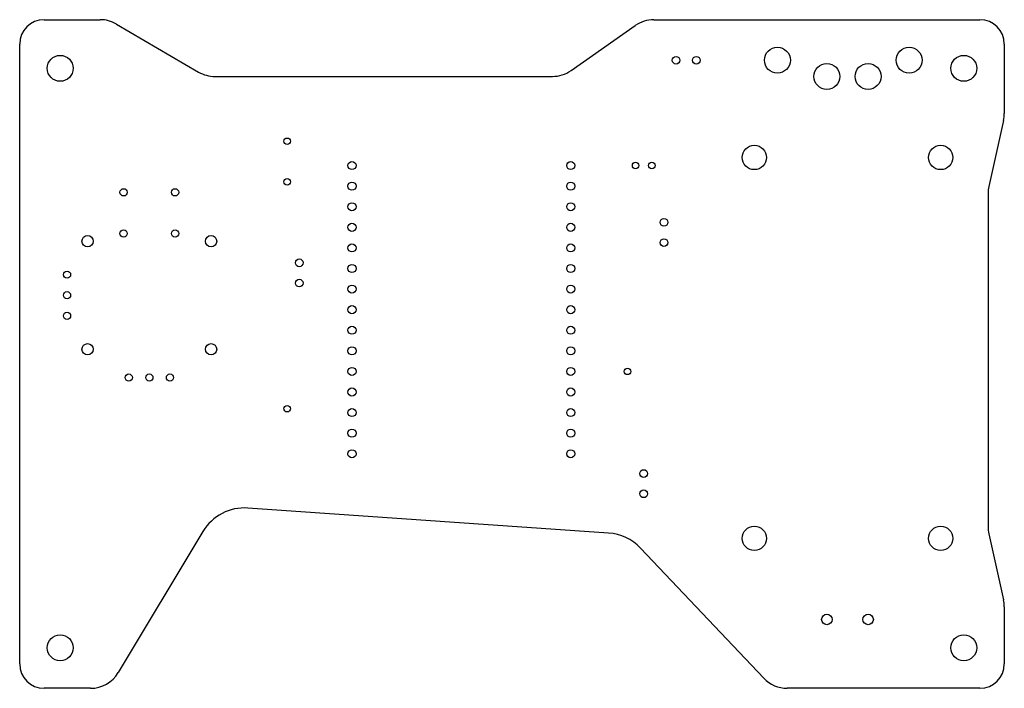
# Model space of a CAD drawing. Extents: x 19 to 140, y -123 to -40.
import ezdxf

# ---------------------------------------------------------------- set-up
doc = ezdxf.new("R2010")
doc.units = 0
doc.layers.add('WHITE', color=7, linetype='CONTINUOUS')

msp = doc.modelspace()

# ---------------------------------------------------------------- linework, layer by layer
at = {"layer": 'WHITE', "linetype": 'CONTINUOUS'}
for p, q in [((22, -40), (28.918603, -40)), ((97.260888, -40), (137.5, -40)), ((30.934087, -40.544884), (41.065912, -46.455115)), ((87.03296, -46.276927), (94.967039, -40.723072)), ((19, -119.5), (19, -43)), ((140.5, -43), (140.5, -51.560911)), ((43.081396, -47), (84.739111, -47)), ((140.404748, -52.428632), (138.595251, -60.571367)), ((138.5, -61.439088), (138.5, -102.560911)), ((91.667288, -103.338326), (47.16807, -100.254222)), ((41.608266, -103.152889), (31.16521, -120.557983)), ((138.595251, -103.428632), (140.404748, -111.571367)), ((110.816716, -121.250978), (95.608158, -105.1975)), ((140.5, -112.439088), (140.5, -119.5)), ((27.735238, -122.5), (22, -122.5)), ((137.5, -122.5), (113.720527, -122.5))]:
    msp.add_line(p, q, dxfattribs=at)
at = {"layer": 'WHITE'}
for centre, radius in [((112.5, -45), 1.599999), ((128.75, -45), 1.599999), ((24, -46), 1.599999), ((100, -45), 0.475), ((102.5, -45), 0.475), ((135.5, -46), 1.599999), ((118.610001, -47), 1.599999), ((123.69, -47), 1.599999), ((52, -55), 0.4), ((109.65, -57), 1.499999), ((132.65, -57), 1.499999), ((60, -58), 0.5), ((87, -58), 0.5), ((95, -58), 0.4), ((97, -58), 0.4), ((52, -60), 0.4), ((60, -60.54), 0.5), ((87, -60.54), 0.5), ((31.825, -61.3), 0.45), ((38.175, -61.3), 0.45), ((60, -63.08), 0.5), ((87, -63.08), 0.5), ((60, -65.62), 0.5), ((87, -65.62), 0.5), ((98.5, -65), 0.475), ((27.38, -67.3325), 0.6985), ((31.825, -66.38), 0.45), ((38.175, -66.38), 0.45), ((42.62, -67.3325), 0.6985), ((60, -68.16), 0.5), ((87, -68.16), 0.5), ((98.5, -67.5), 0.475), ((53.5, -70), 0.475), ((60, -70.7), 0.5), ((87, -70.7), 0.5), ((24.84, -71.46), 0.4445), ((53.5, -72.5), 0.475), ((60, -73.24), 0.5), ((87, -73.24), 0.5), ((24.84, -74), 0.4445), ((60, -75.78), 0.5), ((87, -75.78), 0.5), ((24.84, -76.54), 0.4445), ((60, -78.32), 0.5), ((87, -78.32), 0.5), ((27.38, -80.6675), 0.6985), ((42.62, -80.6675), 0.6985), ((60, -80.86), 0.5), ((87, -80.86), 0.5), ((32.46, -84.16), 0.4445), ((35, -84.16), 0.4445), ((37.54, -84.16), 0.4445), ((60, -83.4), 0.5), ((87, -83.4), 0.5), ((94, -83.4), 0.4), ((60, -85.94), 0.5), ((87, -85.94), 0.5), ((52, -88), 0.4), ((60, -88.48), 0.5), ((87, -88.48), 0.5), ((60, -91.02), 0.5), ((87, -91.02), 0.5), ((60, -93.56), 0.5), ((87, -93.56), 0.5), ((96, -96), 0.475), ((96, -98.5), 0.475), ((109.65, -104), 1.499999), ((132.65, -104), 1.499999), ((118.61, -114), 0.65), ((123.69, -114), 0.65), ((24, -117.5), 1.599999), ((135.5, -117.5), 1.599999)]:
    msp.add_circle(centre, radius, dxfattribs=at)
for centre, radius, start, end in [((22, -43), 3, 90, 180), ((28.9186, -44), 4, 59.74352984, 89.99995703), ((97.2609, -44), 4.000007, 90.00017189, 124.99215397), ((137.5, -43), 3, 0, 90), ((43.0814, -43), 4, -120.25648975, -90.0000573), ((84.7391, -43.0001), 3.999924, -89.99984243, -55.0070281), ((136.4999, -51.5609), 4.0001, -12.52863992, -0.00015756), ((142.5002, -61.4391), 4.0002, 167.47165992, 179.99982812), ((46.7533, -106.24), 6.000136, 86.03616359, 149.03550161), ((142.4997, -102.5609), 3.99971, -179.99984242, -167.47012019), ((91.2524, -109.3241), 6.000135, 43.45248298, 86.03503685), ((136.4999, -112.4391), 4.0001, 0.00017188, 12.5286539), ((22, -119.5), 3, -180, -90), ((137.5, -119.5), 3, -90, 0), ((27.73524, -118.49999), 4.000004, -90.00002865, -30.96389164), ((113.7205, -118.5), 4, -136.54790047, -89.99961325)]:
    msp.add_arc(centre, radius, start, end, dxfattribs=at)

doc.saveas('drawing.dxf')
